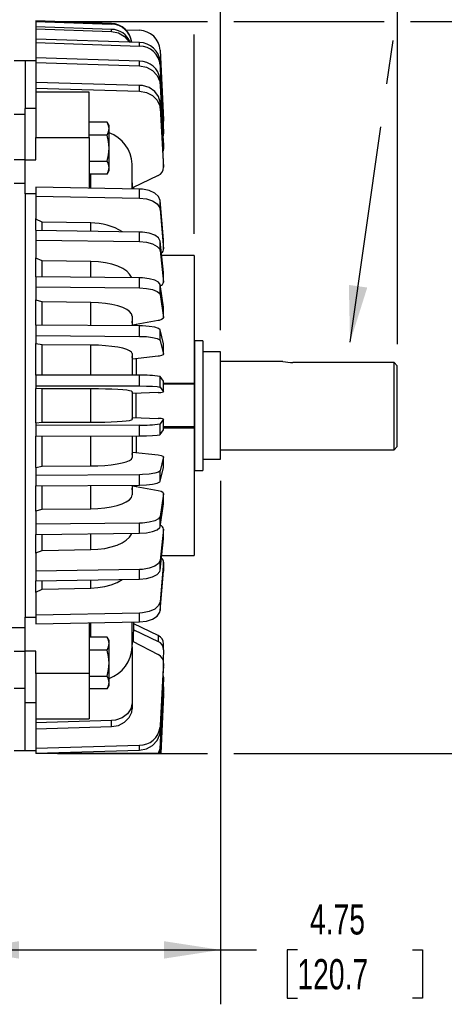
# Model space of a CAD drawing. Header units: inches. Extents: x 0 to 88, y 0 to 68.
# Tile 4 of 19: x 24.9 to 32.7, y 14.1 to 32.2. Entities that reach past the tile are written whole.
import ezdxf

# ---------------------------------------------------------------- set-up
doc = ezdxf.new("R2010")
doc.units = ezdxf.units.IN
doc.header["$LTSCALE"] = 8
doc.header["$MEASUREMENT"] = 0
doc.linetypes.add('CENTERX2', pattern=[0.8, 0.5, -0.1, 0.1, -0.1])
doc.layers.add('DIMENSIONS', color=140, linetype='Continuous', lineweight=25)
doc.layers.add('TEXT', color=140, linetype='Continuous', lineweight=25)
doc.styles.add('SLDTEXTSTYLE0', font='TXT', dxfattribs={"width": 0.7})
doc.dimstyles.new('SLDDIMSTYLE2', dxfattribs={"dimtxt": 0.555556, "dimasz": 1.04, "dimexe": 0, "dimexo": 0.0625, "dimgap": 0.138889, "dimtad": 0, "dimtih": 1, "dimtoh": 1, "dimrnd": 1e-09, "dimzin": 12, "dimdsep": 46, "dimtxsty": 'SLDTEXTSTYLE0', "dimsah": 1, "dimcen": 0.09, "dimadec": 0, "dimazin": 3, "dimtfac": 1, "dimtofl": 0, "dimtmove": 0, "dimatfit": 3, "dimfxl": 0, "dimfrac": 2, "dimtolj": 1, "dimtzin": 12, "dimarcsym": 0})
doc.dimstyles.new('SLDDIMSTYLE3', dxfattribs={"dimtxt": 0.555556, "dimasz": 1.04, "dimexe": 0, "dimexo": 0.0625, "dimgap": 0.138889, "dimtad": 0, "dimtih": 1, "dimtoh": 1, "dimrnd": 1e-09, "dimzin": 12, "dimdsep": 46, "dimtxsty": 'SLDTEXTSTYLE0', "dimsah": 1, "dimcen": 0.09, "dimadec": 0, "dimazin": 3, "dimtfac": 1, "dimtmove": 0, "dimatfit": 0, "dimfxl": 0, "dimfrac": 2, "dimtolj": 1, "dimtzin": 12, "dimarcsym": 0})
doc.dimstyles.new('SLDDIMSTYLE4', dxfattribs={"dimtxt": 0.18, "dimasz": 1.04, "dimexe": 0, "dimexo": 0.0625, "dimgap": 0, "dimtad": 0, "dimtih": 1, "dimtoh": 1, "dimdec": 0, "dimrnd": 1e-09, "dimzin": 0, "dimdsep": 46, "dimtxsty": 'Standard', "dimsah": 1, "dimcen": 0.09, "dimadec": 0, "dimazin": 0, "dimtfac": 1.04, "dimtdec": 0, "dimtofl": 0, "dimtmove": 0, "dimatfit": 3, "dimfxl": 0, "dimfrac": 2, "dimtolj": 1, "dimtzin": 0, "dimarcsym": 0})

# ---------------------------------------------------------------- blocks, each defined once
blk = doc.blocks.new('_D_2')
at = {"layer": 'DIMENSIONS'}
for p, q in [((28.572, 23.698), (28.572, 14.076)), ((23.822, 15.663), (23.822, 14.076)), ((23.822, 15.076), (28.572, 15.076)), ((28.572, 15.076), (29.231, 15.076)), ((29.984, 15.075), (29.798, 15.075)), ((29.798, 15.075), (29.798, 14.191)), ((32.098, 15.075), (32.284, 15.075)), ((32.284, 15.075), (32.284, 14.191)), ((29.798, 14.191), (29.984, 14.191)), ((32.284, 14.191), (32.098, 14.191))]:
    blk.add_line(p, q, dxfattribs=at)
for points in [[(23.822, 15.076), (24.862, 14.916), (24.862, 15.236)], [(28.572, 15.076), (27.532, 15.236), (27.532, 14.916)]]:
    blk.add_solid(points, dxfattribs=at)
at = {"layer": 'DIMENSIONS', "char_height": 0.5556, "attachment_point": 1, "style": 'SLDTEXTSTYLE0'}
for s, insert in [('4.75', (30.215, 15.915)), ('120.7', (29.984, 14.907))]:
    blk.add_mtext(s, dxfattribs=dict(at, insert=insert))
blk = doc.blocks.new('_D_5')
at = {"layer": 'DIMENSIONS'}
for p, q in [((25.572, 32.139), (28.332, 32.139)), ((28.812, 32.139), (31.582, 32.139)), ((32.062, 32.139), (35.38, 32.139)), ((34.38, 32.139), (34.38, 26.423)), ((33.451, 25.413), (33.265, 25.413)), ((33.265, 25.413), (33.265, 24.53)), ((35.565, 25.413), (35.751, 25.413)), ((35.751, 25.413), (35.751, 24.53)), ((33.265, 24.53), (33.451, 24.53)), ((35.751, 24.53), (35.565, 24.53)), ((34.38, 18.689), (34.38, 24.405)), ((25.572, 18.689), (28.332, 18.689)), ((28.812, 18.689), (35.38, 18.689))]:
    blk.add_line(p, q, dxfattribs=at)
for points in [[(34.38, 32.139), (34.22, 31.099), (34.54, 31.099)], [(34.38, 18.689), (34.54, 19.729), (34.22, 19.729)]]:
    blk.add_solid(points, dxfattribs=at)
at = {"layer": 'DIMENSIONS', "char_height": 0.5556, "attachment_point": 1, "style": 'SLDTEXTSTYLE0'}
for s, insert in [('13.45', (33.451, 26.254)), ('341.6', (33.451, 25.246))]:
    blk.add_mtext(s, dxfattribs=dict(at, insert=insert))
blk = doc.blocks.new('_D_6')
at = {"layer": 'DIMENSIONS'}
for p, q in [((4.778, 32.113), (4.778, 41.279)), ((31.822, 26.212), (31.822, 41.279)), ((4.778, 40.279), (16.49, 40.279)), ((17.243, 40.278), (17.057, 40.278)), ((17.057, 40.278), (17.057, 39.394)), ((19.357, 40.278), (19.543, 40.278)), ((19.543, 40.278), (19.543, 39.394)), ((31.822, 40.279), (20.109, 40.279)), ((17.057, 39.394), (17.243, 39.394)), ((19.543, 39.394), (19.357, 39.394))]:
    blk.add_line(p, q, dxfattribs=at)
for points in [[(4.778, 40.279), (5.818, 40.119), (5.818, 40.439)], [(31.822, 40.279), (30.782, 40.439), (30.782, 40.119)]]:
    blk.add_solid(points, dxfattribs=at)
at = {"layer": 'DIMENSIONS', "char_height": 0.5556, "attachment_point": 1, "style": 'SLDTEXTSTYLE0'}
for s, insert in [('27.04', (17.243, 41.118)), ('686.9', (17.243, 40.11))]:
    blk.add_mtext(s, dxfattribs=dict(at, insert=insert))
blk = doc.blocks.new('_D_8')
at = {"layer": 'DIMENSIONS'}
for p, q in [((28.085, 36.007), (28.085, 38.757)), ((31.822, 32.379), (31.822, 38.757)), ((28.085, 37.757), (26.085, 37.757)), ((29.128, 37.756), (28.941, 37.756)), ((28.941, 37.756), (28.941, 36.872)), ((30.779, 37.756), (30.966, 37.756)), ((30.966, 37.756), (30.966, 36.872)), ((31.822, 37.757), (33.822, 37.757)), ((28.941, 36.872), (29.128, 36.872)), ((30.966, 36.872), (30.779, 36.872)), ((28.085, 32.379), (28.085, 35.527)), ((28.085, 28.238), (28.085, 31.899)), ((31.822, 26.212), (31.822, 31.899))]:
    blk.add_line(p, q, dxfattribs=at)
for points in [[(28.085, 37.757), (27.045, 37.917), (27.045, 37.597)], [(31.822, 37.757), (32.862, 37.597), (32.862, 37.917)]]:
    blk.add_solid(points, dxfattribs=at)
at = {"layer": 'DIMENSIONS', "char_height": 0.5556, "attachment_point": 1, "style": 'SLDTEXTSTYLE0'}
for s, insert in [('3.74', (29.128, 38.596)), ('94.9', (29.128, 37.588))]:
    blk.add_mtext(s, dxfattribs=dict(at, insert=insert))
blk = doc.blocks.new('_D_9')
at = {"layer": 'DIMENSIONS'}
for p, q in [((28.572, 26.466), (28.572, 36.767)), ((31.822, 26.212), (31.822, 36.767)), ((28.572, 35.767), (26.572, 35.767)), ((29.371, 35.766), (29.184, 35.766)), ((29.184, 35.766), (29.184, 34.882)), ((31.022, 35.766), (31.209, 35.766)), ((31.209, 35.766), (31.209, 34.882)), ((31.822, 35.767), (33.822, 35.767)), ((29.184, 34.882), (29.371, 34.882)), ((31.209, 34.882), (31.022, 34.882))]:
    blk.add_line(p, q, dxfattribs=at)
for points in [[(28.572, 35.767), (27.532, 35.927), (27.532, 35.607)], [(31.822, 35.767), (32.862, 35.607), (32.862, 35.927)]]:
    blk.add_solid(points, dxfattribs=at)
at = {"layer": 'DIMENSIONS', "char_height": 0.5556, "attachment_point": 1, "style": 'SLDTEXTSTYLE0'}
for s, insert in [('3.25', (29.371, 36.606)), ('82.6', (29.371, 35.599))]:
    blk.add_mtext(s, dxfattribs=dict(at, insert=insert))

msp = doc.modelspace()

# ---------------------------------------------------------------- linework, layer by layer
for p, q in [((25.172, 32.1522), (25.172, 32.1393)), ((26.5637, 32.1037), (25.172, 32.1522)), ((25.172, 32.1393), (25.172, 32.0441)), ((25.172, 32.1393), (26.5637, 32.0908)), ((25.172, 32.0441), (25.172, 32.0057)), ((26.5637, 31.9964), (25.172, 32.0441)), ((26.5637, 32.0908), (26.5637, 32.1037)), ((25.172, 32.0057), (25.172, 31.8169)), ((25.172, 32.0057), (26.5637, 31.958)), ((26.5637, 31.958), (26.5637, 31.9964)), ((26.8244, 31.9875), (27.0794, 31.9788)), ((27.0794, 31.7538), (25.172, 31.8169)), ((25.172, 31.8169), (25.172, 31.7536)), ((25.172, 31.7536), (25.172, 31.4744)), ((25.172, 31.7536), (27.0794, 31.6905)), ((27.0794, 31.6905), (27.0794, 31.7538)), ((27.4588, 31.6121), (27.5241, 30.3315)), ((24.9751, 31.4205), (24.7771, 31.4205)), ((25.172, 31.4205), (24.9751, 31.4205)), ((24.9751, 31.4205), (24.9751, 30.5432)), ((27.0794, 31.4147), (25.172, 31.4744)), ((25.172, 31.4744), (25.172, 31.3874)), ((25.172, 31.3874), (25.172, 31.0226)), ((25.172, 31.3874), (27.0794, 31.3276)), ((27.0794, 31.3276), (27.0794, 31.4147)), ((27.4588, 31.3365), (27.4588, 31.3998)), ((27.5241, 30.1634), (27.4588, 31.3998)), ((27.4588, 31.3365), (27.5241, 30.1002)), ((25.172, 31.0226), (25.172, 30.9132)), ((27.0794, 30.9672), (25.172, 31.0226)), ((27.0794, 30.8578), (27.0794, 30.9672)), ((27.4588, 30.9923), (27.4588, 31.0794)), ((27.5241, 29.9084), (27.4588, 31.0794)), ((27.4588, 30.9923), (27.5241, 29.8213)), ((25.172, 30.9132), (27.0794, 30.8578)), ((25.172, 30.9132), (25.172, 30.8421)), ((26.1562, 30.8421), (25.172, 30.8421)), ((25.172, 30.8421), (25.172, 30.007)), ((26.1562, 30.007), (26.1562, 30.8421)), ((27.4588, 30.547), (27.4588, 30.6564)), ((27.5241, 29.5707), (27.4588, 30.6564)), ((24.9751, 30.4342), (24.7783, 30.4342)), ((25.172, 30.5432), (24.9751, 30.5432)), ((24.9751, 29.5979), (24.9751, 30.5432)), ((27.4588, 30.547), (27.5241, 29.4614)), ((26.4835, 30.2918), (26.1562, 30.2918)), ((26.5204, 30.2279), (26.4835, 30.2918)), ((26.5204, 30.1725), (26.5204, 30.2279)), ((27.5241, 30.3315), (27.5179, 30.2807)), ((27.5244, 30.2835), (27.5244, 30.3219)), ((26.4835, 30.0531), (26.1562, 30.0531)), ((26.5204, 29.8145), (26.5204, 30.1725)), ((27.5241, 30.1002), (27.5167, 30.0413)), ((27.5241, 30.1002), (27.5241, 30.1634)), ((27.5244, 30.0908), (27.5244, 30.1541)), ((25.172, 30.007), (26.1562, 30.007)), ((25.172, 29.5979), (25.172, 30.007)), ((26.1562, 30.007), (26.1562, 29.0775)), ((27.5241, 29.9084), (27.5201, 29.8784)), ((27.5241, 29.8213), (27.5241, 29.9084)), ((27.5244, 29.8125), (27.5244, 29.8996)), ((26.5204, 29.4565), (26.5204, 29.8145)), ((24.7783, 29.6055), (24.9751, 29.6055)), ((24.9751, 29.5979), (25.172, 29.5979)), ((24.9751, 28.9724), (24.9751, 29.5979)), ((26.1562, 29.5758), (26.4835, 29.5758)), ((26.9436, 29.0622), (26.9436, 29.5183)), ((27.5241, 29.4614), (27.5241, 29.5707)), ((27.5244, 29.4531), (27.5244, 29.5627)), ((26.4835, 29.3371), (26.1562, 29.3371)), ((26.1837, 29.0775), (26.1837, 29.3371)), ((26.4835, 29.3371), (26.5204, 29.4011)), ((26.5204, 29.4011), (26.5204, 29.4565)), ((24.9751, 29.1641), (24.7783, 29.1641)), ((26.951, 29.0834), (26.9436, 29.282)), ((27.4259, 29.3114), (26.951, 29.0834)), ((24.9751, 28.9724), (24.9751, 21.1913)), ((25.172, 28.9724), (24.9751, 28.9724)), ((27.0794, 29.0596), (25.172, 29.0966)), ((25.172, 29.0966), (25.172, 28.9329)), ((26.9786, 29.0616), (26.9776, 29.0961)), ((27.0794, 28.8959), (27.0794, 29.0596)), ((25.172, 28.9329), (27.0794, 28.8959)), ((25.172, 28.9329), (25.172, 28.5211)), ((27.4588, 28.6882), (27.4588, 28.8519)), ((27.5241, 28.1265), (27.4588, 28.8519)), ((27.4588, 28.6882), (27.5241, 27.9629)), ((25.172, 28.3043), (25.172, 28.5211)), ((25.2901, 28.4555), (25.172, 28.5102)), ((26.1837, 28.4382), (25.2901, 28.4555)), ((25.2901, 28.302), (25.2901, 28.4555)), ((26.1837, 28.2881), (26.1837, 28.4382)), ((25.172, 28.3011), (25.172, 28.1246)), ((27.0794, 28.2717), (25.172, 28.3011)), ((27.0794, 28.0951), (27.0794, 28.2717)), ((25.172, 28.1246), (27.0794, 28.0951)), ((25.172, 28.1246), (25.172, 27.7967)), ((27.4588, 27.9298), (27.4588, 28.1063)), ((27.5241, 27.5288), (27.4588, 28.1063)), ((27.5241, 27.9629), (27.5241, 28.1265)), ((27.5244, 27.9574), (27.5244, 28.1212)), ((27.4588, 27.9298), (27.5241, 27.3523)), ((25.172, 27.4506), (25.172, 27.7967)), ((25.2901, 27.7445), (25.172, 27.788)), ((26.1837, 27.7307), (25.2901, 27.7445)), ((25.2901, 27.4519), (25.2901, 27.7445)), ((26.1837, 27.4418), (26.1837, 27.7307)), ((28.0854, 27.8378), (27.4892, 27.8378)), ((28.0854, 27.8378), (28.0854, 25.4953)), ((27.5241, 27.3523), (27.5241, 27.5288)), ((27.5244, 27.3478), (27.5244, 27.5246)), ((25.172, 27.4506), (25.172, 27.2642)), ((27.0794, 27.4292), (25.172, 27.4506)), ((27.0794, 27.2427), (27.0794, 27.4292)), ((25.172, 27.2642), (27.0794, 27.2427)), ((25.172, 27.2642), (25.172, 27.0259)), ((27.4588, 27.1226), (27.4588, 27.309)), ((27.5241, 26.8893), (27.4588, 27.309)), ((25.172, 26.5595), (25.172, 27.0259)), ((25.2901, 26.9879), (25.172, 27.0196)), ((26.1837, 26.9779), (25.2901, 26.9879)), ((25.2901, 26.5601), (25.2901, 26.9879)), ((26.1837, 26.554), (26.1837, 26.9779)), ((27.4588, 27.1226), (27.5241, 26.7029)), ((27.5241, 26.7029), (27.5241, 26.8893)), ((27.5244, 26.6996), (27.5244, 26.8861)), ((26.9436, 26.7249), (26.9436, 26.5474)), ((26.951, 26.5568), (26.9436, 26.6335)), ((27.4259, 26.6449), (26.951, 26.5568)), ((27.0794, 26.5465), (25.172, 26.5595)), ((25.172, 26.5595), (25.172, 26.3664)), ((27.0163, 26.5703), (27.0163, 26.5489)), ((27.0794, 26.3534), (27.0794, 26.5465)), ((27.4588, 26.2805), (27.4588, 26.4735)), ((27.5241, 26.2188), (27.4588, 26.4735)), ((25.172, 26.3664), (25.172, 26.2218)), ((25.172, 26.3664), (27.0794, 26.3534)), ((27.4588, 26.2805), (27.5241, 26.0257)), ((28.0985, 26.2728), (28.0854, 26.2238)), ((28.2428, 26.2728), (28.0985, 26.2728)), ((28.0985, 23.8909), (28.0985, 26.2728)), ((28.2428, 26.2728), (28.2428, 23.8909)), ((25.172, 25.6431), (25.172, 26.2218)), ((25.2901, 26.1987), (25.172, 26.2179)), ((26.1837, 26.1927), (25.2901, 26.1987)), ((25.2901, 25.6431), (25.2901, 26.1987)), ((26.1837, 25.641), (26.1837, 26.1927)), ((27.5241, 26.0257), (27.5241, 26.2188)), ((27.5244, 26.0238), (27.5244, 26.217)), ((28.5716, 26.0661), (28.2428, 26.0661)), ((28.5716, 24.0976), (28.5716, 26.0661)), ((26.9436, 26.0391), (26.9436, 25.639)), ((26.951, 25.9371), (26.9436, 25.9836)), ((27.4259, 25.9906), (26.951, 25.9371)), ((27.0163, 25.9453), (27.0163, 25.6401)), ((29.7175, 25.8944), (28.5716, 25.8944)), ((31.7625, 25.8724), (29.903, 25.8724)), ((31.8216, 25.8116), (31.7625, 25.8724)), ((31.7625, 24.2694), (31.7625, 25.8724)), ((31.8216, 24.3284), (31.8216, 25.8116)), ((27.0794, 25.6387), (25.172, 25.6431)), ((25.172, 25.6431), (25.172, 25.4467)), ((27.0794, 25.4423), (27.0794, 25.6387)), ((27.4588, 25.4178), (27.4588, 25.6143)), ((27.5241, 25.5289), (27.4588, 25.6143)), ((27.5241, 25.3325), (27.5241, 25.5289)), ((27.5244, 25.3317), (27.5244, 25.5284)), ((25.172, 25.4467), (25.172, 25.3982)), ((25.172, 25.4467), (27.0794, 25.4423)), ((25.172, 24.7656), (25.172, 25.3982)), ((25.2901, 25.3904), (25.172, 25.3969)), ((26.1837, 25.3884), (25.2901, 25.3904)), ((25.2901, 24.7733), (25.2901, 25.3904)), ((26.1837, 24.7753), (26.1837, 25.3884)), ((27.4588, 25.4178), (27.5241, 25.3325)), ((27.5244, 25.4953), (28.0854, 25.4953)), ((28.0854, 25.4756), (27.5244, 25.4756)), ((28.0854, 25.4953), (28.0854, 25.4756)), ((28.0854, 25.4756), (28.0854, 24.6882)), ((26.9436, 25.3369), (26.9436, 24.8268)), ((26.951, 25.3027), (26.9436, 25.3183)), ((27.4259, 25.3207), (26.951, 25.3027)), ((27.0102, 25.3054), (27.0102, 24.8584)), ((26.9436, 24.8454), (26.951, 24.861)), ((26.951, 24.861), (27.4259, 24.8431)), ((27.5241, 24.8313), (27.4588, 24.7459)), ((27.5241, 24.6349), (27.5241, 24.8313)), ((27.5244, 24.6353), (27.5244, 24.8319)), ((25.172, 24.7669), (25.2901, 24.7733)), ((25.172, 24.7656), (25.172, 24.7171)), ((27.0794, 24.7215), (25.172, 24.7171)), ((25.172, 24.7171), (25.172, 24.5207)), ((25.2901, 24.7733), (26.1837, 24.7753)), ((27.0794, 24.525), (27.0794, 24.7215)), ((27.4588, 24.5495), (27.4588, 24.7459)), ((27.4588, 24.5495), (27.5241, 24.6349)), ((28.0854, 24.6882), (27.5244, 24.6882)), ((28.0854, 24.6685), (27.5244, 24.6685)), ((28.0854, 24.6882), (28.0854, 24.6685)), ((28.0854, 24.6685), (28.0854, 22.326)), ((25.172, 24.5207), (27.0794, 24.525)), ((25.172, 23.942), (25.172, 24.5207)), ((25.2901, 23.965), (25.2901, 24.5208)), ((26.1837, 23.9711), (26.1837, 24.5228)), ((26.9436, 24.5247), (26.9436, 24.1246)), ((27.0163, 24.5235), (27.0163, 24.2179)), ((28.5716, 24.2694), (31.7625, 24.2694)), ((31.7625, 24.2694), (31.8216, 24.3284)), ((26.9436, 24.1801), (26.951, 24.2267)), ((26.951, 24.2267), (27.4259, 24.1732)), ((27.5241, 24.138), (27.4588, 23.8833)), ((27.5241, 23.9449), (27.5241, 24.138)), ((27.5244, 23.9468), (27.5244, 24.14)), ((28.2428, 24.0976), (28.5716, 24.0976)), ((25.172, 23.9458), (25.2901, 23.965)), ((25.172, 23.942), (25.172, 23.7974)), ((25.2901, 23.965), (26.1837, 23.9711)), ((27.4588, 23.6902), (27.5241, 23.9449)), ((28.0854, 23.9399), (28.0985, 23.8909)), ((28.0985, 23.8909), (28.2428, 23.8909)), ((27.0794, 23.8103), (25.172, 23.7974)), ((25.172, 23.7974), (25.172, 23.6043)), ((27.0794, 23.6173), (27.0794, 23.8103)), ((27.4588, 23.6902), (27.4588, 23.8833)), ((25.172, 23.6043), (27.0794, 23.6173)), ((25.172, 23.1379), (25.172, 23.6043)), ((25.2901, 23.1758), (25.2901, 23.6038)), ((26.1837, 23.1859), (26.1837, 23.6099)), ((26.9436, 23.6164), (26.9436, 23.4388)), ((26.9436, 23.5302), (26.951, 23.607)), ((26.951, 23.607), (27.4259, 23.5188)), ((27.0163, 23.6156), (27.0163, 23.5944)), ((27.5241, 23.4609), (27.4588, 23.0412)), ((27.5241, 23.2745), (27.5241, 23.4609)), ((27.5244, 23.2776), (27.5244, 23.4642)), ((25.172, 23.1442), (25.2901, 23.1758)), ((25.2901, 23.1758), (26.1837, 23.1859)), ((27.4588, 22.8548), (27.5241, 23.2745)), ((25.172, 23.1379), (25.172, 22.8996)), ((27.4588, 22.8548), (27.4588, 23.0412)), ((27.0794, 22.921), (25.172, 22.8996)), ((25.172, 22.8996), (25.172, 22.7132)), ((27.0794, 22.7346), (27.0794, 22.921)), ((27.5241, 22.8115), (27.4588, 22.234)), ((27.5241, 22.6349), (27.5241, 22.8115)), ((27.5244, 22.6391), (27.5244, 22.8159)), ((25.172, 22.7132), (27.0794, 22.7346)), ((25.172, 22.367), (25.172, 22.7132)), ((25.2901, 22.4192), (25.2901, 22.7119)), ((26.1837, 22.4331), (26.1837, 22.7219)), ((27.4588, 22.0574), (27.5241, 22.6349)), ((25.172, 22.3757), (25.2901, 22.4192)), ((25.172, 22.367), (25.172, 22.0392)), ((25.2901, 22.4192), (26.1837, 22.4331)), ((27.4892, 22.326), (28.0854, 22.326)), ((27.4588, 22.0574), (27.4588, 22.234)), ((27.5241, 22.2009), (27.4588, 21.4755)), ((27.5241, 22.2009), (27.5241, 22.0372)), ((27.5244, 22.0426), (27.5244, 22.2063)), ((27.0794, 22.0686), (25.172, 22.0392)), ((25.172, 22.0392), (25.172, 21.8626)), ((27.0794, 21.8921), (27.0794, 22.0686)), ((27.4588, 21.3118), (27.5241, 22.0372)), ((25.172, 21.8626), (27.0794, 21.8921)), ((25.172, 21.6426), (25.172, 21.8592)), ((25.2901, 21.7082), (25.2901, 21.8615)), ((25.2901, 21.7082), (26.1837, 21.7256)), ((26.1837, 21.7256), (26.1837, 21.8753)), ((25.172, 21.6535), (25.2901, 21.7082)), ((25.172, 21.6426), (25.172, 21.2308)), ((27.4588, 21.4755), (27.4588, 21.3118)), ((24.9751, 21.1913), (25.172, 21.1913)), ((24.9751, 20.5658), (24.9751, 21.1913)), ((27.0794, 21.2678), (25.172, 21.2308)), ((25.172, 21.2308), (25.172, 21.0671)), ((27.0794, 21.1041), (27.0794, 21.2678)), ((24.6339, 20.9996), (24.9751, 20.9996)), ((25.172, 21.0671), (27.0794, 21.1041)), ((26.1562, 21.0862), (26.1562, 20.1568)), ((26.1837, 20.8266), (26.1837, 21.0838)), ((26.9436, 20.6454), (26.9436, 21.1015)), ((26.9676, 20.7416), (26.9786, 21.1022)), ((27.4259, 20.8523), (26.9776, 21.0676)), ((26.4835, 20.8266), (26.1562, 20.8266)), ((26.5204, 20.7627), (26.4835, 20.8266)), ((26.9743, 20.9598), (27.4259, 20.743)), ((27.4259, 20.8523), (27.4259, 20.743)), ((26.5204, 20.7073), (26.5204, 20.7627)), ((26.5204, 20.3493), (26.5204, 20.7073)), ((26.9436, 20.6454), (26.9436, 19.6181)), ((26.9489, 20.6911), (26.951, 20.7502)), ((26.951, 20.7502), (27.4259, 20.5042)), ((27.5244, 20.6011), (27.5244, 20.7106)), ((24.9751, 20.5582), (24.7783, 20.5582)), ((25.172, 20.5658), (24.9751, 20.5658)), ((24.9751, 19.6206), (24.9751, 20.5658)), ((25.172, 20.1568), (25.172, 20.5658)), ((26.4835, 20.5879), (26.1562, 20.5879)), ((27.5241, 20.593), (27.513, 20.4074)), ((26.5204, 19.9913), (26.5204, 20.3493)), ((27.5241, 20.3424), (27.4588, 19.1714)), ((27.5241, 20.2554), (27.5241, 20.3424)), ((27.5244, 20.2642), (27.5244, 20.3513)), ((25.172, 20.1568), (25.172, 19.3216)), ((26.1562, 20.1568), (25.172, 20.1568)), ((26.1562, 20.1568), (26.1562, 19.3216)), ((26.1562, 20.1106), (26.4835, 20.1106)), ((27.4588, 19.0844), (27.5241, 20.2554)), ((26.4835, 19.8719), (26.5204, 19.9359)), ((26.5204, 19.9359), (26.5204, 19.9913)), ((27.5241, 20.0636), (27.4588, 18.8272)), ((27.4588, 18.7639), (27.5241, 20.0003)), ((27.5241, 20.0003), (27.5241, 20.0636)), ((27.5244, 20.0096), (27.5244, 20.073)), ((24.7783, 19.885), (24.9751, 19.885)), ((26.4835, 19.8719), (26.1562, 19.8719)), ((27.5241, 19.8706), (27.4636, 18.6842)), ((27.4656, 18.6842), (27.5241, 19.8322)), ((27.5241, 19.7668), (27.4699, 18.6842)), ((27.4705, 18.6842), (27.5241, 19.7539)), ((27.5241, 19.8322), (27.5241, 19.8706)), ((27.5241, 19.7539), (27.5241, 19.7668)), ((27.5244, 19.8418), (27.5244, 19.8803)), ((24.9751, 18.7433), (24.9751, 19.6206)), ((24.9751, 19.6206), (25.172, 19.6206)), ((26.9436, 19.6181), (26.9436, 19.5088)), ((25.172, 19.3216), (26.1562, 19.3216)), ((25.172, 19.3216), (25.172, 19.2505)), ((26.5637, 19.2909), (25.172, 19.2505)), ((25.172, 19.2505), (25.172, 19.1412)), ((26.5637, 19.1816), (26.5637, 19.2909)), ((25.172, 19.1412), (26.5637, 19.1816)), ((25.172, 19.1412), (25.172, 18.7764)), ((27.4588, 19.0844), (27.4588, 19.1714)), ((27.0794, 18.8361), (25.172, 18.7764)), ((27.0794, 18.7491), (27.0794, 18.8361)), ((27.4588, 18.7639), (27.4588, 18.8272)), ((24.7783, 18.7433), (24.9751, 18.7433)), ((24.9751, 18.7433), (25.172, 18.7433)), ((25.172, 18.7764), (25.172, 18.6893)), ((25.172, 18.6893), (27.0794, 18.7491)), ((25.172, 18.6893), (25.172, 18.6842)), ((27.4204, 18.6842), (25.172, 18.6842)), ((27.4454, 18.6842), (27.4204, 18.6842)), ((27.4454, 18.6842), (27.4588, 18.7639)), ((27.4636, 18.6842), (27.4523, 18.6842)), ((27.4656, 18.6842), (27.4636, 18.6842)), ((27.4699, 18.6842), (27.4657, 18.6842)), ((27.4705, 18.6842), (27.4699, 18.6842))]:
    msp.add_line(p, q)
at = {"flags": 128}
for points in [[(26.5637, 31.958), (26.6931, 31.9318), (26.8064, 31.8651), (26.8908, 31.7653), (26.8928, 31.76)], [(27.0794, 31.3276), (27.2088, 31.3036), (27.3221, 31.2426), (27.4065, 31.1513), (27.4525, 31.0402), (27.4588, 30.9923)], [(27.4588, 30.6564), (27.4302, 30.7637), (27.3604, 30.857), (27.2574, 30.9259), (27.1327, 30.9626), (27.0794, 30.9672)], [(27.0794, 30.8578), (27.2088, 30.8356), (27.3221, 30.779), (27.4065, 30.6944), (27.4525, 30.5913), (27.4588, 30.547)], [(26.5204, 30.1725), (26.5106, 30.2321), (26.4835, 30.2918)], [(27.5194, 30.2535), (27.5242, 30.2767), (27.5241, 30.2931)], [(26.4835, 30.0531), (26.5103, 30.1116), (26.5204, 30.1725)], [(26.5204, 29.8145), (26.5106, 29.9338), (26.4835, 30.0531)], [(26.4835, 29.5758), (26.5103, 29.6927), (26.5204, 29.8145)], [(27.5241, 29.8213), (27.5163, 29.7624), (27.513, 29.7563)], [(26.5204, 29.4565), (26.5106, 29.5161), (26.4835, 29.5758)], [(26.4835, 29.3371), (26.5103, 29.3956), (26.5204, 29.4565)], [(27.4588, 28.8519), (27.4302, 28.9236), (27.3604, 28.986), (27.2574, 29.0321), (27.1327, 29.0565), (27.0794, 29.0596)], [(27.0794, 28.8959), (27.2088, 28.8811), (27.3221, 28.8433), (27.4065, 28.7867), (27.4525, 28.7179), (27.4588, 28.6882)], [(27.4588, 28.1063), (27.4302, 28.1634), (27.3604, 28.2131), (27.2574, 28.2497), (27.1327, 28.2692), (27.0794, 28.2717)], [(27.0794, 28.0951), (27.2088, 28.0833), (27.3221, 28.0532), (27.4065, 28.0082), (27.4525, 27.9534), (27.4588, 27.9298)], [(26.9343, 27.4308), (26.9324, 27.4411), (26.8992, 27.4979), (26.8448, 27.5514), (26.771, 27.6002), (26.6797, 27.6428), (26.5735, 27.678), (26.4555, 27.7047), (26.329, 27.7224), (26.1837, 27.7307)], [(27.4588, 27.309), (27.4302, 27.3505), (27.3604, 27.3866), (27.2574, 27.4132), (27.1327, 27.4274), (27.0794, 27.4292)], [(27.0794, 27.2427), (27.2088, 27.2342), (27.3221, 27.2123), (27.4065, 27.1796), (27.4525, 27.1397), (27.4588, 27.1226)], [(26.9436, 26.7249), (26.9324, 26.7674), (26.8992, 26.8087), (26.8448, 26.8476), (26.771, 26.8831), (26.6797, 26.914), (26.5735, 26.9396), (26.4555, 26.959), (26.329, 26.9719), (26.1837, 26.9779)], [(27.5241, 26.7029), (27.5163, 26.6818), (27.4872, 26.6627), (27.44, 26.6478), (27.4259, 26.6449)], [(27.4588, 26.4735), (27.4302, 26.4987), (27.3604, 26.5206), (27.2574, 26.5368), (27.1327, 26.5454), (27.0794, 26.5465)], [(27.0794, 26.3534), (27.2088, 26.3482), (27.3221, 26.3349), (27.4065, 26.3151), (27.4525, 26.2909), (27.4588, 26.2805)], [(26.9436, 26.0391), (26.9324, 26.0649), (26.8992, 26.09), (26.8448, 26.1136), (26.771, 26.1351), (26.6797, 26.1539), (26.5735, 26.1694), (26.4555, 26.1812), (26.329, 26.189), (26.1837, 26.1927)], [(27.5241, 26.0257), (27.5163, 26.0129), (27.4872, 26.0014), (27.44, 25.9923), (27.4259, 25.9906)], [(26.9436, 25.3369), (26.9324, 25.3456), (26.8992, 25.354), (26.8448, 25.3619), (26.771, 25.3691), (26.6797, 25.3754), (26.5735, 25.3806), (26.4555, 25.3846), (26.329, 25.3872), (26.1837, 25.3884)], [(27.0794, 25.4423), (27.2088, 25.4405), (27.3221, 25.4361), (27.4065, 25.4294), (27.4525, 25.4213), (27.4588, 25.4178)], [(26.1837, 24.7753), (26.3154, 24.7764), (26.4426, 24.7788), (26.5616, 24.7827), (26.6692, 24.7877), (26.7622, 24.7939), (26.838, 24.8011), (26.8944, 24.8089), (26.93, 24.8173), (26.9436, 24.8268)], [(27.0794, 24.525), (27.2088, 24.5268), (27.3221, 24.5312), (27.4065, 24.5379), (27.4525, 24.546), (27.4588, 24.5495)], [(26.1837, 23.9711), (26.3154, 23.9742), (26.4426, 23.9815), (26.5616, 23.9929), (26.6692, 24.0081), (26.7622, 24.0265), (26.838, 24.0478), (26.8944, 24.0712), (26.93, 24.0961), (26.9436, 24.1246)], [(27.4259, 24.1732), (27.4768, 24.165), (27.5109, 24.1539), (27.5242, 24.1413), (27.5241, 24.138)], [(27.4588, 23.8833), (27.4302, 23.8581), (27.3604, 23.8362), (27.2574, 23.82), (27.1327, 23.8114), (27.0794, 23.8103)], [(27.0794, 23.6173), (27.2088, 23.6225), (27.3221, 23.6358), (27.4065, 23.6556), (27.4525, 23.6798), (27.4588, 23.6902)], [(26.1837, 23.1859), (26.3154, 23.191), (26.4426, 23.203), (26.5616, 23.2219), (26.6692, 23.2468), (26.7622, 23.2772), (26.838, 23.3122), (26.8944, 23.3508), (26.93, 23.3919), (26.9436, 23.4388)], [(27.4259, 23.5188), (27.4768, 23.5053), (27.5109, 23.487), (27.5242, 23.4662), (27.5241, 23.4609)], [(27.4588, 23.0412), (27.4302, 22.9997), (27.3604, 22.9636), (27.2574, 22.9369), (27.1327, 22.9228), (27.0794, 22.921)], [(27.0794, 22.7346), (27.2088, 22.7432), (27.3221, 22.7651), (27.4065, 22.7978), (27.4525, 22.8376), (27.4588, 22.8548)], [(26.1837, 22.4331), (26.3154, 22.4401), (26.4426, 22.4567), (26.5616, 22.4826), (26.6692, 22.5169), (26.7622, 22.5588), (26.838, 22.6069), (26.8944, 22.66), (26.93, 22.7165), (26.9334, 22.733)], [(27.4588, 22.234), (27.4302, 22.1769), (27.3604, 22.1272), (27.2574, 22.0906), (27.1327, 22.0711), (27.0794, 22.0686)], [(27.0794, 21.8921), (27.2088, 21.9039), (27.3221, 21.934), (27.4065, 21.979), (27.4525, 22.0338), (27.4588, 22.0574)], [(26.1837, 21.7256), (26.3154, 21.7344), (26.4426, 21.7553), (26.5616, 21.7878), (26.6692, 21.8309), (26.7622, 21.8835), (26.7669, 21.8872)], [(27.4588, 21.4755), (27.4302, 21.4038), (27.3604, 21.3414), (27.2574, 21.2954), (27.1327, 21.2709), (27.0794, 21.2678)], [(27.0794, 21.1041), (27.2088, 21.119), (27.3221, 21.1568), (27.4065, 21.2133), (27.4525, 21.2822), (27.4588, 21.3118)], [(26.5204, 20.7073), (26.5106, 20.7669), (26.4835, 20.8266)], [(26.4835, 20.5879), (26.5103, 20.6464), (26.5204, 20.7073)], [(26.5204, 20.3493), (26.5106, 20.4686), (26.4835, 20.5879)], [(26.4835, 20.1106), (26.5103, 20.2275), (26.5204, 20.3493)], [(27.524, 20.2714), (27.5242, 20.2704), (27.5241, 20.2554)], [(26.5204, 19.9913), (26.5106, 20.0509), (26.4835, 20.1106)], [(27.5163, 20.1157), (27.5242, 20.0794), (27.5241, 20.0636)], [(26.4835, 19.8719), (26.5103, 19.9304), (26.5204, 19.9913)], [(27.5194, 19.9102), (27.5242, 19.887), (27.5241, 19.8706)], [(27.5222, 19.7936), (27.5242, 19.7835), (27.5241, 19.7668)], [(26.9436, 19.6181), (26.9214, 19.5098), (26.8573, 19.4136), (26.7586, 19.3405), (26.6363, 19.2987), (26.5637, 19.2909)], [(26.5637, 19.1816), (26.6931, 19.2038), (26.8064, 19.2604), (26.8908, 19.345), (26.9368, 19.4481), (26.9436, 19.5088)], [(27.0794, 18.7491), (27.2088, 18.773), (27.3221, 18.8341), (27.4065, 18.9253), (27.4525, 19.0365), (27.4588, 19.0844)], [(27.4588, 18.8272), (27.4476, 18.7554), (27.4204, 18.6842)]]:
    msp.add_lwpolyline(points, dxfattribs=at)
for centre, radius, start, end in [((26.5583, 31.725), 0.3787, 5.07866, 89.18708), ((26.5607, 31.7105), 0.3803, 7.24729, 89.54781), ((26.5564, 31.615), 0.3815, 22.24624, 88.90632), ((27.0702, 31.5896), 0.3893, 3.3203, 88.64743), ((27.0738, 31.3675), 0.3864, 4.79869, 89.17892), ((27.078, 31.3087), 0.3818, 4.17944, 89.79818), ((27.0812, 31.0343), 0.3803, 6.80257, 90.27201), ((26.2982, 29.4897), 0.646, 2.53623, 69.88698), ((27.3614, 29.4608), 0.1628, 293.37709, 0.19232), ((26.1943, 27.3424), 1.0958, 58.47447, 90.55237), ((27.4468, 27.9595), 0.0774, 298.02821, 2.45643), ((27.4481, 27.3614), 0.0765, 280.72456, 353.16557), ((29.9061, 26.7112), 0.8388, 257.00906, 269.78754), ((27.1448, 23.6977), 1.9422, 80.69541, 91.93133), ((27.4368, 25.6449), 0.3244, 268.0844, 285.61635), ((27.4543, 24.6647), 0.1807, 67.2665, 99.03275), ((27.1448, 26.6625), 1.9422, 268.06867, 279.30459), ((27.4512, 22.8055), 0.0732, 4.66727, 81.13867), ((27.4482, 22.2043), 0.076, 357.4187, 62.66501), ((27.3614, 20.7029), 0.1628, 359.80768, 66.62291), ((26.3009, 20.6718), 0.6432, 289.94868, 357.65187), ((27.3668, 20.5971), 0.1574, 358.50748, 67.92311), ((27.3524, 20.3489), 0.1719, 357.85745, 64.65933), ((27.0812, 19.2165), 0.3803, 269.72799, 353.19743)]:
    msp.add_arc(centre, radius, start, end)

# ---------------------------------------------------------------- dimensions: what is measured, and where the dimension line sits
at = {"layer": 'DIMENSIONS'}
for base, p1, p2, dimstyle, picture, middle in [((31.8216, 40.2787), (4.7783, 31.7135), (31.8216, 25.8116), 'SLDDIMSTYLE2', '_D_6', (18.2999, 40.2787)), ((28.0854, 37.757), (31.8216, 25.8116), (28.0854, 27.8378), 'SLDDIMSTYLE3', '_D_8', (29.9535, 37.757)), ((28.5716, 35.767), (31.8216, 25.8116), (28.5716, 26.0661), 'SLDDIMSTYLE3', '_D_9', (30.1966, 35.767)), ((23.8216, 15.076), (28.5716, 24.0976), (23.8216, 16.0635), 'SLDDIMSTYLE2', '_D_2', (31.0409, 15.076))]:
    dim = msp.add_linear_dim(base=base, p1=p1, p2=p2, dimstyle=dimstyle, dxfattribs=at)
    dim.commit()
    dim.dimension.update_dxf_attribs({"geometry": picture, "text_midpoint": middle, "dimtype": 160})
dim = msp.add_linear_dim(base=(34.3804, 32.1393), p1=(25.172, 18.6893), p2=(25.172, 32.1393), angle=90, text=' <>', dimstyle='SLDDIMSTYLE2', dxfattribs=at)
dim.commit()
dim.dimension.update_dxf_attribs({"geometry": '_D_5', "text_midpoint": (34.3804, 25.4143), "dimtype": 160})

# ---------------------------------------------------------------- leaders
at = {"layer": 'TEXT', "linetype": 'CENTERX2', "lineweight": 18}
msp.add_leader([(30.9522, 26.2459), (32.0435, 33.8792), (34.0435, 33.8792)], dimstyle='SLDDIMSTYLE4', dxfattribs=at)

doc.saveas('drawing.dxf')
